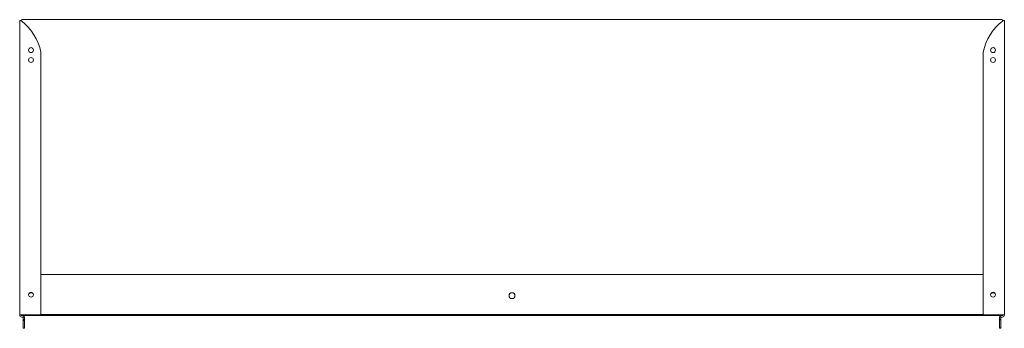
# Model space of a CAD drawing. Header units: millimetres. Extents: x -565 to 438, y -247 to 67.
import ezdxf

# ---------------------------------------------------------------- set-up
doc = ezdxf.new("R2010")
doc.units = ezdxf.units.MM

msp = doc.modelspace()

# ---------------------------------------------------------------- linework, layer by layer
at = {"color": 0, "linetype": 'Continuous', "lineweight": 0}
for p, q in [((-565, 66), (-565, -233.5)), ((-564, 66), (-565, 66)), ((-563.3, 66), (-564, 66)), ((-562.5, 67), (435.5, 67)), ((436.2, 66), (436.9, 66)), ((436.9, 66), (438, 66)), ((438, 66), (438, -233.5)), ((-543.5, 34), (-543.5, -233.5)), ((416.5, 34), (416.5, -233.5)), ((416.5, -192.5), (-543.5, -192.5)), ((-565, -233.8), (-565, -233.5)), ((-563, -233.5), (-565, -233.5)), ((-563.5, -234.3), (-563.5, -233.5)), ((436.5, -234.3), (-563.5, -234.3)), ((-563, -233.5), (-543.5, -233.5)), ((-562, -235.8), (-563, -235.8)), ((-561.7, -235.9), (-560, -235.9)), ((-561.5, -236.3), (-561.5, -238.2)), ((-561.5, -238.2), (-561.5, -239.2)), ((-561.5, -238.2), (-560, -238.2)), ((-561.5, -239.2), (-561.5, -245.4)), ((-561.5, -239.2), (-560, -239.2)), ((-560, -238.2), (-560, -236.3)), ((-560, -239.2), (-560, -238.2)), ((-560, -245.4), (-560, -239.2)), ((-543.5, -233), (416.5, -233)), ((436, -233.5), (416.5, -233.5)), ((432.9, -236.3), (432.9, -238.2)), ((432.9, -238.2), (432.9, -238.7)), ((432.9, -238.2), (434.4, -238.2)), ((432.9, -238.7), (432.9, -244.9)), ((432.9, -238.7), (434.4, -238.7)), ((433, -235.9), (434.4, -235.9)), ((434.4, -235.9), (434.4, -236.3)), ((434.4, -238.2), (434.4, -236.3)), ((434.4, -238.7), (434.4, -238.2)), ((434.4, -244.9), (434.4, -238.7)), ((434.9, -235.8), (436, -235.8)), ((436, -233.5), (438, -233.5)), ((436.5, -233.5), (436.5, -234.3)), ((438, -233.8), (438, -233.5)), ((-561.5, -247.2), (-561.5, -245.4)), ((-561.5, -247.2), (-560, -247.2)), ((-560, -245.4), (-560, -247.2)), ((432.9, -246.7), (432.9, -244.9)), ((432.9, -247.2), (432.9, -246.7)), ((432.9, -246.7), (434.4, -246.7)), ((432.9, -247.2), (434.4, -247.2)), ((434.4, -244.9), (434.4, -246.7)), ((434.4, -246.7), (434.4, -247.2))]:
    msp.add_line(p, q, dxfattribs=at)
at = {"color": 0, "linetype": 'Continuous', "lineweight": 0, "extrusion": (0, 0, -1)}
for centre, radius, start, end in [((562.5, 66), 1, 3.5992, 90), ((-470.1, 22.7), 54.8, 11.8851, 51.459), ((-435.5, 66), 1, 90, 176.4008), ((-426.5, 36), 2.5, 270, 90), ((-426.5, 36), 2.5, 90, 270), ((-426.5, 26), 2.5, 270, 90), ((-426.5, 26), 2.5, 90, 270), ((-426.5, -213), 2.5, 270, 90), ((-426.5, -213), 2.5, 90, 270), ((553.5, -214), 3, 37.3938, 142.4475), ((63.5, -214), 3, 0, 180), ((63.5, -214), 3, 180, 0), ((-426.5, -214), 3, 37.5525, 142.6062), ((563, -233.8), 2, 270, 0), ((-434.9, -236.3), 2, 11.2814, 90), ((-434.9, -236.3), 0.5, 360, 90)]:
    msp.add_arc(centre, radius, start, end, dxfattribs=at)
at = {"color": 0, "linetype": 'Continuous', "lineweight": 0}
for centre, radius, start, end in [((-597.2, 22.7), 54.9, 11.8851, 51.459), ((-553.5, 36), 2.5, 90, 270), ((-553.5, 36), 2.5, 270, 90), ((-553.5, 26), 2.5, 90, 270), ((-553.5, 26), 2.5, 270, 90), ((-553.5, -213), 2.5, 90, 270), ((-553.5, -213), 2.5, 270, 90), ((-562, -236.3), 2, 11.2814, 90), ((-562, -236.3), 0.5, 51.4913, 90), ((-562, -236.3), 0.5, 0, 51.4913), ((-562, -236.3), 2, 0, 11.2814), ((434.9, -236.3), 2, 168.7186, 180), ((436, -233.8), 2, 270, 0)]:
    msp.add_arc(centre, radius, start, end, dxfattribs=at)
for points, knots in [([(-563, 65.6), (-563.1, 65.7), (-563.2, 65.7), (-563.3, 65.8), (-563.4, 65.8), (-563.6, 65.9), (-563.7, 65.9), (-563.9, 66), (-563.9, 66), (-564, 66)], [-0.106466, -0.106466, -0.106466, -0.106466, -0.0843045, -0.0843045, -0.0533028, -0.0533028, -0.0222436, -0.0222436, 0, 0, 0, 0]), ([(-563, 65.6), (-563.1, 65.7), (-563.1, 65.7), (-563.2, 65.9), (-563.3, 66), (-563.3, 66)], [0, 0, 0, 0, 0.5, 0.5, 1, 1, 1, 1]), ([(436, 65.6), (436, 65.7), (436, 65.7), (436.1, 65.8), (436.1, 65.9), (436.2, 66), (436.2, 66)], [0, 0, 0, 0, 0.5, 0.5, 0.5, 1, 1, 1, 1]), ([(436, 65.6), (436, 65.7), (436.1, 65.7), (436.3, 65.8), (436.4, 65.8), (436.6, 65.9), (436.7, 65.9), (436.8, 66), (436.9, 66), (436.9, 66)], [-0.1064667, -0.1064667, -0.1064667, -0.1064667, -0.084306, -0.084306, -0.0533028, -0.0533028, -0.0222436, -0.0222436, 0, 0, 0, 0])]:
    msp.add_open_spline(points, degree=3, knots=knots, dxfattribs=at)

doc.saveas('drawing.dxf')
